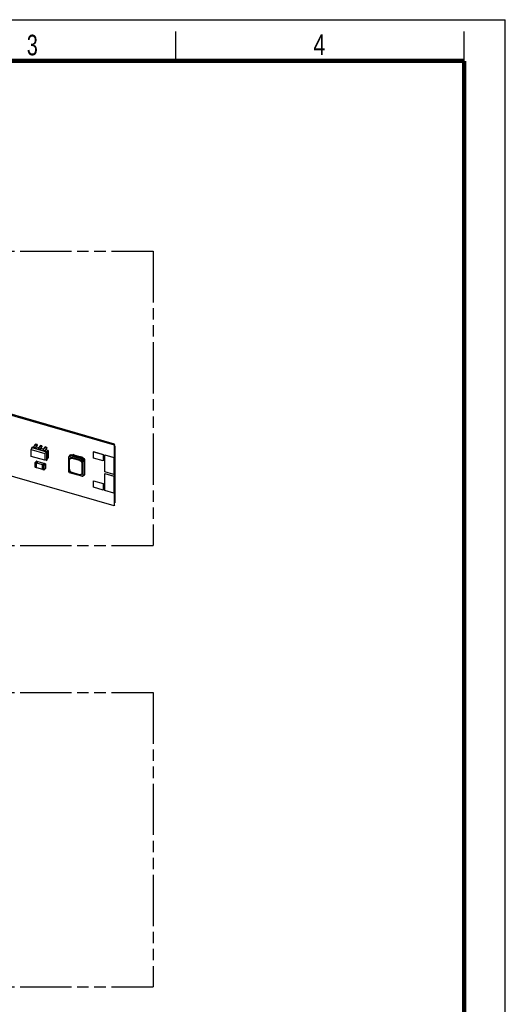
# Model space of a CAD drawing. Header units: millimetres. Extents: x 0 to 210, y 0 to 297.
# Tile 7 of 7: x 127 to 210, y 130 to 297. Entities that reach past the tile are written whole.
import ezdxf

# ---------------------------------------------------------------- set-up
doc = ezdxf.new("R2010")
doc.units = ezdxf.units.MM
doc.header["$LTSCALE"] = 19.36
doc.linetypes.add('PHANTOM', pattern=[0.8, 0.45, -0.05, 0.1, -0.05, 0.1, -0.05])
doc.layers.get('0').update_dxf_attribs({"linetype": 'CONTINUOUS'})
doc.layers.add('DEFAULT_3', color=7, linetype='PHANTOM')
doc.styles.add('TEXTSTYLE_2', font='txt', dxfattribs={"width": 0.75})

msp = doc.modelspace()

# ---------------------------------------------------------------- linework, layer by layer
at = {"color": 2, "linetype": 'Continuous'}
for p, q in [((0, 297), (210, 297)), ((210, 0), (210, 297)), ((154, 290), (154, 295)), ((203, 290), (203, 295))]:
    msp.add_line(p, q, dxfattribs=at)
at = {"color": 7, "linetype": 'Continuous'}
for p, q in [((56.89369, 249.78627), (143.49623, 224.78627)), ((143.60873, 224.8837), (57.00619, 249.8837)), ((143.49623, 214.39397), (56.89369, 239.39397)), ((129.53133, 224.30705), (129.41075, 223.97762)), ((129.58133, 224.35035), (129.53133, 224.30705)), ((129.53133, 224.30705), (132.0428, 223.58205)), ((129.58133, 224.35035), (129.93159, 224.47711)), ((129.58133, 224.35035), (129.83444, 224.27728)), ((129.83444, 224.31955), (130.10944, 224.76555)), ((130.09424, 224.24455), (129.83444, 224.31955)), ((129.83444, 224.21955), (129.83444, 224.31955)), ((130.36924, 224.69055), (130.09424, 224.24455)), ((130.09424, 224.14455), (130.09424, 224.24455)), ((130.14424, 224.18785), (130.09424, 224.14455)), ((130.10944, 224.84741), (130.15944, 224.89072)), ((130.36924, 224.77241), (130.10944, 224.84741)), ((130.10944, 224.84741), (130.10944, 224.76555)), ((130.10944, 224.76555), (130.36924, 224.69055)), ((130.14424, 224.23115), (130.41924, 224.67715)), ((130.14424, 224.18785), (130.14424, 224.23115)), ((130.14424, 224.18785), (130.65716, 224.03978)), ((130.41924, 224.81572), (130.15944, 224.89072)), ((130.75729, 224.24443), (130.24383, 224.39266)), ((130.41924, 224.81572), (130.36924, 224.77241)), ((130.36924, 224.77241), (130.36924, 224.69055)), ((130.41924, 224.81572), (130.41924, 224.67715)), ((130.65716, 224.08205), (130.93216, 224.52805)), ((131.19197, 224.45305), (130.91697, 224.00705)), ((130.98216, 224.65322), (130.93216, 224.60991)), ((130.93216, 224.60991), (131.19197, 224.53491)), ((130.93216, 224.60991), (130.93216, 224.52805)), ((131.19197, 224.45305), (130.93216, 224.52805)), ((130.96697, 223.99365), (131.24197, 224.43965)), ((131.24197, 224.57822), (130.98216, 224.65322)), ((131.19197, 224.53491), (131.24197, 224.57822)), ((131.19197, 224.53491), (131.19197, 224.45305)), ((131.24197, 224.57822), (131.24197, 224.43965)), ((131.47988, 223.84455), (131.75488, 224.29055)), ((132.01469, 224.21555), (131.73969, 223.76955)), ((131.75488, 224.37241), (131.80488, 224.41572)), ((132.01469, 224.29741), (131.75488, 224.37241)), ((131.75488, 224.37241), (131.75488, 224.29055)), ((131.75488, 224.29055), (132.01469, 224.21555)), ((131.78969, 223.75615), (132.06469, 224.20215)), ((132.06469, 224.34072), (131.80488, 224.41572)), ((132.06469, 224.34072), (132.01469, 224.29741)), ((132.01469, 224.29741), (132.01469, 224.21555)), ((132.06469, 224.34072), (132.06469, 224.20215)), ((143.60873, 224.8837), (143.49623, 224.78627)), ((143.49623, 224.78627), (143.49623, 222.62121)), ((143.60873, 224.45069), (143.60873, 224.8837)), ((143.68373, 224.51564), (143.60873, 224.53729)), ((143.68373, 224.51564), (143.60873, 224.45069)), ((143.68373, 214.98936), (143.68373, 224.51564)), ((129.41075, 223.97762), (131.71338, 223.31291)), ((129.41075, 222.80083), (129.41075, 223.97762)), ((131.71338, 222.13612), (129.41075, 222.80083)), ((130.65716, 224.08205), (130.91697, 224.00705)), ((130.65716, 223.98205), (130.65716, 224.08205)), ((130.91697, 223.90705), (130.91697, 224.00705)), ((130.96697, 223.95035), (130.91697, 223.90705)), ((130.96697, 223.95035), (130.96697, 223.99365)), ((130.96697, 223.95035), (131.47988, 223.80228)), ((131.58001, 224.00693), (131.06655, 224.15516)), ((131.73969, 223.76955), (131.47988, 223.84455)), ((131.47988, 223.74455), (131.47988, 223.84455)), ((132.0428, 223.58205), (131.71338, 223.31291)), ((131.71338, 223.31291), (131.71338, 222.13612)), ((131.73969, 223.66955), (131.73969, 223.76955)), ((131.78969, 223.71285), (131.73969, 223.66955)), ((131.78969, 223.71285), (131.78969, 223.75615)), ((131.78969, 223.71285), (132.0928, 223.62535)), ((132.28381, 223.80376), (131.88927, 223.91766)), ((132.0928, 223.62535), (132.0428, 223.58205)), ((132.0428, 223.58205), (132.0428, 222.1964)), ((132.0928, 223.62535), (132.28381, 223.80376)), ((132.0928, 223.62535), (132.0928, 222.23971)), ((132.0928, 222.23971), (132.28381, 222.58609)), ((132.28381, 223.80376), (132.28381, 222.58609)), ((135.79253, 220.20255), (135.79253, 222.67487)), ((135.81965, 222.74647), (136.12499, 223.05326)), ((135.92236, 222.76722), (137.87099, 222.20469)), ((136.37679, 223.03097), (136.2277, 223.07401)), ((136.44429, 223.08943), (136.31929, 222.98117)), ((136.42754, 222.99322), (136.31929, 222.98117)), ((136.31929, 222.89567), (136.31929, 222.98117)), ((136.31929, 222.89567), (138.05134, 222.39567)), ((136.35744, 222.50539), (137.61318, 222.14289)), ((136.55254, 223.10148), (136.42754, 222.99322)), ((136.42754, 222.99322), (136.64405, 222.93072)), ((136.44429, 223.08943), (136.55254, 223.10148)), ((136.76905, 223.03898), (136.55254, 223.10148)), ((136.76905, 223.03898), (136.64405, 222.93072)), ((136.7523, 222.85617), (136.64405, 222.93072)), ((136.8773, 222.96443), (136.7523, 222.85617)), ((137.61832, 222.60617), (136.7523, 222.85617)), ((136.76905, 223.03898), (136.8773, 222.96443)), ((137.74332, 222.71443), (136.8773, 222.96443)), ((137.74332, 222.71443), (137.61832, 222.60617)), ((137.72658, 222.61822), (137.61832, 222.60617)), ((137.85158, 222.72648), (137.72658, 222.61822)), ((137.72658, 222.61822), (137.94308, 222.55572)), ((137.74332, 222.71443), (137.85158, 222.72648)), ((138.06808, 222.66398), (137.85158, 222.72648)), ((138.06808, 222.66398), (137.94308, 222.55572)), ((138.05134, 222.48117), (137.94308, 222.55572)), ((138.17634, 222.58943), (138.05134, 222.48117)), ((138.05134, 222.39567), (138.17634, 222.51148)), ((138.06808, 222.66398), (138.17634, 222.58943)), ((138.17634, 222.51148), (138.17634, 222.58943)), ((138.39292, 222.44896), (138.17634, 222.51148)), ((140.03213, 223.61255), (140.02213, 223.60389)), ((140.02213, 223.60389), (141.66757, 223.12889)), ((140.02213, 222.49538), (140.02213, 223.60389)), ((140.03213, 223.61255), (141.67757, 223.13755)), ((141.67757, 223.13755), (141.66757, 223.12889)), ((141.66757, 223.12889), (141.66757, 222.02038)), ((141.67757, 223.13755), (141.67757, 222.02904)), ((141.93305, 223.07246), (141.92305, 223.0638)), ((141.92305, 223.0638), (143.48623, 222.61255)), ((141.92305, 220.16262), (141.92305, 223.0638)), ((141.93305, 223.07246), (143.49623, 222.62121)), ((143.49623, 222.62121), (143.48623, 222.61255)), ((143.48623, 222.61255), (143.48623, 219.71137)), ((130.07228, 221.739), (130.07228, 220.98556)), ((130.0861, 221.76924), (130.3211, 221.97276)), ((130.10119, 220.94713), (130.29171, 220.89213)), ((130.34863, 220.91733), (130.32899, 220.90033)), ((130.33745, 221.674), (130.57245, 221.87752)), ((131.37289, 221.3751), (130.33745, 221.674)), ((130.33745, 220.92056), (130.33745, 221.674)), ((130.33745, 220.92056), (131.37132, 220.62211)), ((130.35838, 221.98095), (130.5489, 221.92595)), ((131.60049, 221.58075), (130.57245, 221.87752)), ((130.57781, 221.87597), (130.57781, 221.88752)), ((131.37132, 220.61056), (131.37132, 221.364)), ((131.62013, 221.59776), (131.38513, 221.39424)), ((131.65741, 221.60595), (131.84794, 221.55095)), ((132.0428, 222.1964), (131.71338, 222.13612)), ((131.87685, 221.51252), (131.87685, 220.75908)), ((131.8898, 222.1684), (132.01469, 222.13235)), ((132.01469, 222.13235), (132.01469, 222.19126)), ((132.01469, 222.13235), (132.06469, 222.17565)), ((132.0928, 222.23971), (132.0428, 222.1964)), ((132.06469, 222.21536), (132.06469, 222.17565)), ((135.92443, 220.60389), (135.92443, 222.19738)), ((135.92943, 220.60822), (135.92943, 222.20171)), ((137.94146, 222.27549), (137.87099, 222.20469)), ((138.17809, 221.80895), (137.87099, 222.20469)), ((137.94146, 222.27549), (138.1278, 222.2217)), ((137.94146, 222.27549), (138.25763, 221.86805)), ((138.04619, 221.58488), (138.04619, 219.99139)), ((138.05134, 222.48117), (138.05134, 222.39567)), ((138.17809, 221.80895), (138.25763, 221.86805)), ((138.17809, 221.80895), (138.17809, 219.5139)), ((138.25763, 222.0544), (138.25763, 221.86805)), ((138.52275, 219.77003), (138.52275, 222.28166)), ((141.66757, 222.02038), (140.02213, 222.49538)), ((141.67757, 222.02904), (141.66757, 222.02038)), ((131.40023, 220.57213), (131.59075, 220.51713)), ((131.62803, 220.52533), (131.86303, 220.72884)), ((138.04826, 219.42155), (135.92236, 220.03525)), ((137.61318, 219.68338), (136.35744, 220.04588)), ((137.61818, 219.68771), (136.36244, 220.05021)), ((138.1415, 219.4341), (138.48616, 219.69023)), ((143.48623, 219.71137), (141.92305, 220.16262)), ((141.93305, 219.91147), (141.92305, 219.90281)), ((141.92305, 219.90281), (143.49056, 219.45031)), ((141.92305, 217.00162), (141.92305, 219.90281)), ((141.93305, 219.91147), (143.50056, 219.45897)), ((143.49623, 219.72003), (143.48623, 219.71137)), ((143.50056, 219.45897), (143.49056, 219.45031)), ((143.49056, 219.45031), (143.49056, 216.54912)), ((143.49623, 219.72003), (143.49623, 219.46022)), ((143.50056, 219.45897), (143.50056, 216.55778)), ((140.03213, 218.67621), (140.02213, 218.66755)), ((140.02213, 218.66755), (141.66757, 218.19255)), ((140.02213, 217.55903), (140.02213, 218.66755)), ((141.66757, 217.08403), (140.02213, 217.55903)), ((140.03213, 218.67621), (141.67757, 218.20121)), ((141.67757, 218.20121), (141.66757, 218.19255)), ((141.66757, 218.19255), (141.66757, 217.08403)), ((141.67757, 218.20121), (141.67757, 217.09269)), ((141.67757, 217.09269), (141.66757, 217.08403)), ((143.49056, 216.54912), (141.92305, 217.00162)), ((143.50056, 216.55778), (143.49056, 216.54912)), ((143.49623, 216.55403), (143.49623, 214.39397)), ((143.60873, 214.4914), (143.49623, 214.39397)), ((143.68373, 214.98936), (143.60873, 214.92441)), ((143.60873, 214.4914), (143.60873, 214.92441))]:
    msp.add_line(p, q, dxfattribs=at)
at = {"color": 9, "linetype": 'Continuous'}
for p, q in [((136.2277, 223.07401), (135.92236, 222.76722)), ((130.09228, 221.72168), (130.28281, 221.66668)), ((130.09228, 220.96824), (130.09228, 221.72168)), ((130.28281, 220.91324), (130.09228, 220.96824)), ((130.11228, 221.77365), (130.34728, 221.97716)), ((130.30281, 221.71865), (130.11228, 221.77365)), ((130.28281, 221.66668), (130.28281, 220.91324)), ((130.53781, 221.92216), (130.30281, 221.71865)), ((130.34728, 221.97716), (130.53781, 221.92216)), ((131.39132, 221.34668), (131.58185, 221.29168)), ((131.39132, 220.59324), (131.39132, 221.34668)), ((131.41132, 221.39865), (131.64632, 221.60216)), ((131.60185, 221.34365), (131.41132, 221.39865)), ((131.58185, 221.29168), (131.58185, 220.53824)), ((131.83685, 221.54716), (131.60185, 221.34365)), ((131.63649, 221.299), (131.87149, 221.50252)), ((131.63649, 220.54556), (131.63649, 221.299)), ((131.64632, 221.60216), (131.83685, 221.54716)), ((131.87149, 221.50252), (131.87149, 220.74908)), ((135.92443, 222.19738), (135.92943, 222.20171)), ((138.1278, 222.2217), (138.39292, 222.44896)), ((138.52275, 222.28166), (138.25763, 222.0544)), ((131.58185, 220.53824), (131.39132, 220.59324)), ((131.87149, 220.74908), (131.63649, 220.54556)), ((135.92943, 220.60822), (135.92443, 220.60389)), ((136.35744, 220.04588), (136.36244, 220.05021)), ((137.61818, 219.68771), (137.61318, 219.68338)), ((138.17809, 219.5139), (138.52275, 219.77003))]:
    msp.add_line(p, q, dxfattribs=at)
at = {"color": 7, "linetype": 'Continuous', "const_width": 0.7}
for points in [[(7, 290), (203, 290)], [(203, 7), (203, 290)]]:
    msp.add_lwpolyline(points, dxfattribs=at)
at = {"color": 7, "linetype": 'Continuous'}
for centre, radius, start, end in [((130.11228, 221.739), 0.04, 130.8933945, 180), ((130.11228, 220.98556), 0.04, 180.0000161, 253.8978564), ((130.30281, 220.93056), 0.04, 253.8978855, 310.893395), ((130.34728, 221.94252), 0.04, 73.8978852, 130.8933947), ((130.53781, 221.88752), 0.04, 0, 73.8978879), ((131.41132, 221.364), 0.04, 130.8933945, 180), ((131.64632, 221.56752), 0.04, 73.8978852, 130.8933947), ((131.83685, 221.51252), 0.04, 359.9999654, 73.8978202), ((136.21928, 222.24202), 0.28131, 131.5668304, 132.2404382), ((131.41132, 220.61056), 0.04, 180.0000161, 253.8978564), ((131.60185, 220.55556), 0.04, 253.8978855, 310.893395), ((131.83685, 220.75908), 0.04, 310.8933948, 359.9999972), ((137.76135, 219.95541), 0.28131, 309.5463506, 310.2193157)]:
    msp.add_arc(centre, radius, start, end, dxfattribs=at)
at = {"color": 9, "linetype": 'Continuous'}
for centre in [(130.33586, 221.95571), (131.6349, 221.58071)]:
    msp.add_arc(centre, 0.02255, 125.4233258, 130.8898113, dxfattribs=at)
at = {"color": 7, "linetype": 'Continuous'}
for centre, major_axis, ratio, start_param, end_param in [((135.92252, 222.63719), (-0.09828, 0.11356), 0.749096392, -0.856153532, 0.71342482), ((136.22786, 222.94398), (-0.09828, 0.11356), 0.749096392, -0.856153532, 0.055729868), ((138.12764, 222.09176), (-0.09823, 0.11336), 0.750904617, -2.427571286, -0.857992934), ((138.39276, 222.31902), (-0.09823, 0.11336), 0.750904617, -2.427571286, -0.857992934), ((135.92252, 220.16519), (-0.09823, 0.11336), 0.750904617, 0.714021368, 2.28359972), ((138.04811, 219.55158), (-0.09828, 0.11356), 0.749096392, 2.285439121, 3.855017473), ((138.39276, 219.80771), (-0.09828, 0.11356), 0.749096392, -3.197322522, -2.428167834)]:
    msp.add_ellipse(centre, major_axis=major_axis, ratio=ratio, start_param=start_param, end_param=end_param, dxfattribs=at)
for points, knots in [([(136.03012, 222.45034), (136.03518, 222.45473), (136.04563, 222.46315), (136.0622, 222.47464), (136.07962, 222.48498), (136.09783, 222.49414), (136.11679, 222.50208), (136.13644, 222.50878), (136.15672, 222.51423), (136.17757, 222.51842), (136.19894, 222.52132), (136.22076, 222.52293), (136.24297, 222.52325), (136.27325, 222.52193), (136.31176, 222.517), (136.34221, 222.50979), (136.35744, 222.50539)], [0, 0, 0, 0, 0.058044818, 0.116218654, 0.1746482, 0.233455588, 0.292756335, 0.352657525, 0.413256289, 0.474638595, 0.536878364, 0.600036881, 0.664162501, 0.729290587, 0.862582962, 1, 1, 1, 1]), ([(135.92443, 222.19738), (135.92443, 222.21009), (135.92554, 222.23519), (135.93065, 222.27205), (135.93917, 222.30735), (135.94911, 222.33537), (135.95869, 222.35667), (135.96664, 222.372), (135.97536, 222.38673), (135.98485, 222.40084), (135.99508, 222.41429), (136.00603, 222.42706), (136.01768, 222.43913), (136.0259, 222.44669), (136.03012, 222.45034)], [0, 0, 0, 0, 0.134807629, 0.266160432, 0.394234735, 0.519328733, 0.580907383, 0.641907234, 0.702397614, 0.762453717, 0.822155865, 0.881588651, 0.940839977, 1, 1, 1, 1]), ([(136.03017, 222.45028), (136.02614, 222.44663), (136.01829, 222.43907), (136.00717, 222.42705), (135.99672, 222.41437), (135.98696, 222.40105), (135.97792, 222.38711), (135.96961, 222.37259), (135.96204, 222.35751), (135.95292, 222.33659), (135.94346, 222.30913), (135.93535, 222.27461), (135.93048, 222.23861), (135.92943, 222.21411), (135.92943, 222.20171)], [0, 0, 0, 0, 0.059103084, 0.118327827, 0.177759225, 0.237479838, 0.297568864, 0.358101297, 0.419147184, 0.480770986, 0.605937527, 0.734032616, 0.865332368, 1, 1, 1, 1]), ([(137.61318, 222.14289), (137.62753, 222.13875), (137.65619, 222.12903), (137.69822, 222.11062), (137.73943, 222.08836), (137.77942, 222.06247), (137.81781, 222.03321), (137.85423, 222.00084), (137.88834, 221.96569), (137.91981, 221.92808), (137.94834, 221.88838), (137.97366, 221.84697), (137.99552, 221.80424), (138.01372, 221.76059), (138.02807, 221.71646), (138.03845, 221.67224), (138.04474, 221.62838), (138.04619, 221.59924), (138.04619, 221.58488)], [0, 0, 0, 0, 0.05955839, 0.120544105, 0.182802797, 0.246141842, 0.310337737, 0.375143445, 0.440295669, 0.505522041, 0.570548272, 0.635105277, 0.698936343, 0.761804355, 0.8234991, 0.883844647, 0.942706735, 1, 1, 1, 1]), ([(136.35744, 220.04588), (136.3431, 220.05002), (136.31443, 220.05974), (136.2724, 220.07815), (136.23119, 220.10041), (136.19121, 220.1263), (136.15282, 220.15556), (136.11639, 220.18792), (136.08228, 220.22308), (136.05081, 220.26068), (136.02228, 220.30038), (135.99696, 220.3418), (135.9751, 220.38453), (135.9569, 220.42817), (135.94255, 220.47231), (135.93217, 220.51652), (135.92588, 220.56039), (135.92443, 220.58953), (135.92443, 220.60389)], [0, 0, 0, 0, 0.05955839, 0.120544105, 0.182802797, 0.246141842, 0.310337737, 0.375143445, 0.440295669, 0.505522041, 0.570548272, 0.635105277, 0.698936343, 0.761804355, 0.8234991, 0.883844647, 0.942706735, 1, 1, 1, 1]), ([(135.92943, 220.60822), (135.92943, 220.59386), (135.93088, 220.56472), (135.93717, 220.52085), (135.94755, 220.47664), (135.9619, 220.4325), (135.9801, 220.38886), (136.00196, 220.34613), (136.02728, 220.30471), (136.05581, 220.26501), (136.08728, 220.22741), (136.12139, 220.19225), (136.15782, 220.15989), (136.19621, 220.13063), (136.23619, 220.10474), (136.2774, 220.08248), (136.31943, 220.06407), (136.3481, 220.05435), (136.36244, 220.05021)], [0, 0, 0, 0, 0.057293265, 0.116155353, 0.1765009, 0.238195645, 0.301063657, 0.364894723, 0.429451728, 0.494477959, 0.559704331, 0.624856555, 0.689662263, 0.753858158, 0.817197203, 0.879455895, 0.94044161, 1, 1, 1, 1]), ([(137.94051, 219.73843), (137.93544, 219.73404), (137.92499, 219.72562), (137.90842, 219.71413), (137.89101, 219.70379), (137.87279, 219.69463), (137.85383, 219.68669), (137.83419, 219.67999), (137.81391, 219.67453), (137.79305, 219.67035), (137.77169, 219.66745), (137.74987, 219.66584), (137.72765, 219.66552), (137.69738, 219.66683), (137.65887, 219.67177), (137.62841, 219.67898), (137.61318, 219.68338)], [0, 0, 0, 0, 0.058044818, 0.116218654, 0.1746482, 0.233455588, 0.292756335, 0.352657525, 0.413256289, 0.474638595, 0.536878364, 0.600036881, 0.664162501, 0.729290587, 0.862582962, 1, 1, 1, 1]), ([(137.61818, 219.68771), (137.6331, 219.6834), (137.66294, 219.67631), (137.70067, 219.67134), (137.73036, 219.6699), (137.75215, 219.67007), (137.77357, 219.67148), (137.79457, 219.67413), (137.81509, 219.678), (137.83506, 219.6831), (137.85445, 219.6894), (137.87318, 219.6969), (137.89121, 219.70556), (137.90849, 219.71537), (137.92497, 219.72629), (137.9354, 219.73431), (137.94046, 219.73849)], [0, 0, 0, 0, 0.137253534, 0.270474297, 0.335598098, 0.399738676, 0.462928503, 0.525212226, 0.58664665, 0.647300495, 0.707253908, 0.766597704, 0.825432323, 0.883866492, 0.942015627, 1, 1, 1, 1]), ([(138.04619, 219.99139), (138.04619, 219.97868), (138.04509, 219.95358), (138.03997, 219.91671), (138.03145, 219.88142), (138.02151, 219.8534), (138.01193, 219.8321), (138.00399, 219.81677), (137.99526, 219.80204), (137.98577, 219.78793), (137.97555, 219.77448), (137.9646, 219.7617), (137.95294, 219.74964), (137.94472, 219.74208), (137.94051, 219.73843)], [0, 0, 0, 0, 0.134807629, 0.266160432, 0.394234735, 0.519328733, 0.580907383, 0.641907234, 0.702397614, 0.762453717, 0.822155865, 0.881588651, 0.940839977, 1, 1, 1, 1])]:
    msp.add_open_spline(points, degree=3, knots=knots, dxfattribs=at)
at = {"color": 9, "linetype": 'Continuous'}
for points, knots in [([(130.07228, 221.739), (130.07228, 221.73857), (130.07234, 221.73769), (130.0726, 221.73638), (130.07303, 221.73508), (130.07342, 221.73424), (130.07364, 221.73383)], [0, 0, 0, 0, 0.242547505, 0.488171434, 0.739784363, 1, 1, 1, 1]), ([(130.09228, 220.96824), (130.09081, 220.96867), (130.088, 220.9696), (130.08406, 220.97131), (130.0806, 220.97326), (130.07767, 220.97542), (130.07532, 220.97777), (130.07385, 220.97989), (130.07303, 220.98164), (130.0726, 220.98293), (130.07234, 220.98424), (130.07228, 220.98513), (130.07228, 220.98556)], [0, 0, 0, 0, 0.162778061, 0.315213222, 0.456143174, 0.584988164, 0.701941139, 0.808201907, 0.858110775, 0.906369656, 0.953479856, 1, 1, 1, 1]), ([(130.07364, 221.73383), (130.07399, 221.73318), (130.07483, 221.73188), (130.07641, 221.73008), (130.07833, 221.72837), (130.08058, 221.72676), (130.08312, 221.72527), (130.08595, 221.72391), (130.08902, 221.72269), (130.09117, 221.722), (130.09228, 221.72168)], [0, 0, 0, 0, 0.097500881, 0.20212181, 0.314714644, 0.435688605, 0.565083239, 0.702636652, 0.847843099, 1, 1, 1, 1]), ([(130.11228, 221.77365), (130.10988, 221.77434), (130.10622, 221.77502), (130.10137, 221.7751), (130.09791, 221.77474), (130.0946, 221.77398), (130.0915, 221.7728), (130.08864, 221.77124), (130.08691, 221.76994), (130.0861, 221.76924)], [0, 0, 0, 0, 0.270543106, 0.399841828, 0.525277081, 0.647287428, 0.766511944, 0.883766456, 1, 1, 1, 1]), ([(130.09228, 221.72168), (130.09228, 221.72405), (130.09257, 221.72894), (130.09371, 221.73636), (130.09555, 221.74388), (130.09801, 221.75122), (130.10053, 221.75703), (130.1028, 221.76136), (130.10457, 221.76435), (130.10641, 221.76709), (130.10831, 221.76957), (130.11024, 221.77176), (130.1116, 221.77306), (130.11228, 221.77365)], [0, 0, 0, 0, 0.12455528, 0.257332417, 0.394341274, 0.531327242, 0.664037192, 0.727544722, 0.788527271, 0.846577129, 0.901343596, 0.952547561, 1, 1, 1, 1]), ([(130.10119, 220.94713), (130.10085, 220.94723), (130.10017, 220.94748), (130.09921, 220.94799), (130.0983, 220.94865), (130.09713, 220.94975), (130.09581, 220.95149), (130.09454, 220.95402), (130.09353, 220.95702), (130.09281, 220.96043), (130.09237, 220.96422), (130.09228, 220.96687), (130.09228, 220.96824)], [0, 0, 0, 0, 0.04380416, 0.088313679, 0.134191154, 0.182022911, 0.285276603, 0.400978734, 0.530443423, 0.673904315, 0.830803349, 1, 1, 1, 1]), ([(130.30281, 221.71865), (130.30213, 221.71806), (130.30077, 221.71676), (130.29883, 221.71457), (130.29694, 221.71209), (130.2951, 221.70935), (130.29333, 221.70636), (130.29106, 221.70203), (130.28853, 221.69622), (130.28607, 221.68888), (130.28424, 221.68136), (130.28309, 221.67394), (130.28281, 221.66905), (130.28281, 221.66668)], [0, 0, 0, 0, 0.047452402, 0.098656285, 0.153422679, 0.211472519, 0.272455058, 0.33596258, 0.468672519, 0.605658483, 0.742667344, 0.875444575, 1, 1, 1, 1]), ([(130.28281, 221.66668), (130.28515, 221.66601), (130.29005, 221.66492), (130.29763, 221.66405), (130.3054, 221.66392), (130.31308, 221.66454), (130.31925, 221.66569), (130.32389, 221.66697), (130.32712, 221.66808), (130.33011, 221.66935), (130.33285, 221.67075), (130.33529, 221.67228), (130.33677, 221.67342), (130.33745, 221.674)], [0, 0, 0, 0, 0.128577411, 0.263560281, 0.401176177, 0.537470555, 0.66857948, 0.731102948, 0.7910698, 0.848155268, 0.902102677, 0.952740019, 1, 1, 1, 1]), ([(130.31316, 220.91124), (130.3106, 220.9109), (130.3054, 220.91048), (130.29763, 220.9106), (130.29005, 220.91147), (130.28515, 220.91256), (130.28281, 220.91324)], [0, 0, 0, 0, 0.253584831, 0.509628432, 0.760773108, 1, 1, 1, 1]), ([(130.28281, 220.91324), (130.28281, 220.91187), (130.2829, 220.90922), (130.28333, 220.90543), (130.28406, 220.90202), (130.28506, 220.89902), (130.28634, 220.89649), (130.28765, 220.89475), (130.28882, 220.89365), (130.28974, 220.89299), (130.2907, 220.89248), (130.29137, 220.89223), (130.29171, 220.89213)], [0, 0, 0, 0, 0.169196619, 0.326095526, 0.469556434, 0.599021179, 0.714723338, 0.817977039, 0.865808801, 0.911686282, 0.956195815, 1, 1, 1, 1]), ([(130.3273, 221.70143), (130.3257, 221.70349), (130.32307, 221.70641), (130.31918, 221.70987), (130.31511, 221.71297), (130.30975, 221.71617), (130.30513, 221.71798), (130.30281, 221.71865)], [0, 0, 0, 0, 0.257886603, 0.386158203, 0.513222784, 0.761625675, 1, 1, 1, 1]), ([(130.33745, 220.92056), (130.33677, 220.91997), (130.33529, 220.91884), (130.33285, 220.91731), (130.33011, 220.9159), (130.32712, 220.91464), (130.32389, 220.91353), (130.31925, 220.91225), (130.31563, 220.91157), (130.31316, 220.91124)], [0, 0, 0, 0, 0.102177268, 0.21165656, 0.328292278, 0.451712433, 0.581362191, 0.716539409, 1, 1, 1, 1]), ([(130.32279, 221.97409), (130.32359, 221.97466), (130.32529, 221.9757), (130.32803, 221.97694), (130.33096, 221.97785), (130.33513, 221.97861), (130.34067, 221.97866), (130.34508, 221.9778), (130.34728, 221.97716)], [0, 0, 0, 0, 0.11603571, 0.233519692, 0.353189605, 0.475662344, 0.730381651, 1, 1, 1, 1]), ([(130.33745, 221.674), (130.33745, 221.67633), (130.33697, 221.68111), (130.33497, 221.68818), (130.33175, 221.69508), (130.32889, 221.69938), (130.3273, 221.70143)], [0, 0, 0, 0, 0.23485106, 0.4816486, 0.737899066, 1, 1, 1, 1]), ([(130.32899, 220.90033), (130.32967, 220.90091), (130.33095, 220.90216), (130.33265, 220.90427), (130.33411, 220.90658), (130.33574, 220.90996), (130.33711, 220.91463), (130.33745, 220.91856), (130.33745, 220.92056)], [0, 0, 0, 0, 0.118458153, 0.237641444, 0.358239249, 0.480873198, 0.733911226, 1, 1, 1, 1]), ([(130.34728, 221.97716), (130.34776, 221.97757), (130.3487, 221.97834), (130.35016, 221.97933), (130.35161, 221.98012), (130.35304, 221.98071), (130.35443, 221.9811), (130.3558, 221.98127), (130.35712, 221.98124), (130.35797, 221.98107), (130.35838, 221.98095)], [0, 0, 0, 0, 0.15421232, 0.298500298, 0.433221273, 0.55904321, 0.676997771, 0.788521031, 0.895457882, 1, 1, 1, 1]), ([(130.5489, 221.92595), (130.54849, 221.92607), (130.54764, 221.92624), (130.54632, 221.92627), (130.54496, 221.9261), (130.54356, 221.92571), (130.54214, 221.92512), (130.54069, 221.92433), (130.53923, 221.92334), (130.53828, 221.92257), (130.53781, 221.92216)], [0, 0, 0, 0, 0.104542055, 0.211478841, 0.323002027, 0.440956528, 0.566778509, 0.701499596, 0.845787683, 1, 1, 1, 1]), ([(130.53781, 221.92216), (130.54013, 221.92149), (130.54475, 221.91968), (130.55011, 221.91648), (130.55418, 221.91339), (130.55807, 221.90993), (130.56244, 221.90507), (130.56675, 221.8986), (130.56997, 221.8917), (130.57197, 221.88463), (130.57245, 221.87985), (130.57245, 221.87752)], [0, 0, 0, 0, 0.120518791, 0.24610789, 0.310350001, 0.375202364, 0.505586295, 0.635172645, 0.76186644, 0.883886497, 1, 1, 1, 1]), ([(130.57245, 221.87752), (130.57328, 221.87824), (130.57477, 221.87973), (130.57624, 221.88185), (130.57706, 221.88359), (130.57749, 221.88489), (130.57775, 221.8862), (130.57781, 221.88708), (130.57781, 221.88752)], [0, 0, 0, 0, 0.281806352, 0.537849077, 0.658107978, 0.774391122, 0.887906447, 1, 1, 1, 1]), ([(131.37132, 221.364), (131.37132, 221.36357), (131.37138, 221.36269), (131.37164, 221.36138), (131.37207, 221.36008), (131.37246, 221.35924), (131.37268, 221.35883)], [0, 0, 0, 0, 0.242547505, 0.488171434, 0.739784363, 1, 1, 1, 1]), ([(131.37268, 221.35883), (131.37303, 221.35818), (131.37387, 221.35688), (131.37545, 221.35508), (131.37737, 221.35337), (131.37962, 221.35176), (131.38216, 221.35027), (131.38498, 221.34891), (131.38806, 221.34769), (131.39021, 221.347), (131.39132, 221.34668)], [0, 0, 0, 0, 0.097500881, 0.20212181, 0.314714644, 0.435688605, 0.565083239, 0.702636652, 0.847843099, 1, 1, 1, 1]), ([(131.41132, 221.39865), (131.40892, 221.39934), (131.40526, 221.40002), (131.40041, 221.4001), (131.39694, 221.39974), (131.39364, 221.39898), (131.39054, 221.3978), (131.38768, 221.39624), (131.38594, 221.39494), (131.38513, 221.39424)], [0, 0, 0, 0, 0.270543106, 0.399841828, 0.525277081, 0.647287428, 0.766511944, 0.883766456, 1, 1, 1, 1]), ([(131.39132, 221.34668), (131.39132, 221.34905), (131.39161, 221.35394), (131.39275, 221.36136), (131.39459, 221.36888), (131.39704, 221.37622), (131.39957, 221.38203), (131.40184, 221.38636), (131.40361, 221.38935), (131.40545, 221.39209), (131.40735, 221.39457), (131.40928, 221.39676), (131.41064, 221.39806), (131.41132, 221.39865)], [0, 0, 0, 0, 0.12455528, 0.257332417, 0.394341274, 0.531327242, 0.664037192, 0.727544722, 0.788527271, 0.846577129, 0.901343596, 0.952547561, 1, 1, 1, 1]), ([(131.5877, 221.32125), (131.58677, 221.31882), (131.58511, 221.31388), (131.58327, 221.30636), (131.58213, 221.29894), (131.58185, 221.29405), (131.58185, 221.29168)], [0, 0, 0, 0, 0.257818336, 0.515679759, 0.765576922, 1, 1, 1, 1]), ([(131.58185, 221.29168), (131.58419, 221.29101), (131.58909, 221.28992), (131.59667, 221.28905), (131.60444, 221.28892), (131.61212, 221.28954), (131.61829, 221.29069), (131.62293, 221.29197), (131.62616, 221.29308), (131.62915, 221.29435), (131.63189, 221.29575), (131.63433, 221.29728), (131.63581, 221.29842), (131.63649, 221.299)], [0, 0, 0, 0, 0.128577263, 0.26356004, 0.401175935, 0.537470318, 0.668579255, 0.731102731, 0.791069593, 0.848155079, 0.90210256, 0.952739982, 1, 1, 1, 1]), ([(131.60185, 221.34365), (131.60116, 221.34306), (131.59981, 221.34176), (131.59787, 221.33957), (131.59598, 221.33709), (131.59413, 221.33435), (131.59237, 221.33136), (131.5901, 221.32703), (131.58861, 221.32361), (131.5877, 221.32125)], [0, 0, 0, 0, 0.101248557, 0.210501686, 0.327356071, 0.451216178, 0.581333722, 0.716838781, 1, 1, 1, 1]), ([(131.63649, 221.299), (131.63649, 221.30133), (131.636, 221.30611), (131.634, 221.31318), (131.63079, 221.32008), (131.62648, 221.32656), (131.62211, 221.33141), (131.61822, 221.33487), (131.61415, 221.33797), (131.60879, 221.34117), (131.60417, 221.34298), (131.60185, 221.34365)], [0, 0, 0, 0, 0.116113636, 0.238133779, 0.364827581, 0.494413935, 0.624797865, 0.689650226, 0.753892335, 0.879481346, 1, 1, 1, 1]), ([(131.62182, 221.59909), (131.62263, 221.59966), (131.62432, 221.6007), (131.62707, 221.60194), (131.63, 221.60285), (131.63416, 221.60361), (131.63971, 221.60366), (131.64412, 221.6028), (131.64632, 221.60216)], [0, 0, 0, 0, 0.11603571, 0.233519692, 0.353189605, 0.475662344, 0.730381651, 1, 1, 1, 1]), ([(131.64632, 221.60216), (131.64679, 221.60257), (131.64774, 221.60334), (131.6492, 221.60433), (131.65065, 221.60512), (131.65207, 221.60571), (131.65347, 221.6061), (131.65484, 221.60627), (131.65616, 221.60624), (131.657, 221.60607), (131.65741, 221.60595)], [0, 0, 0, 0, 0.15421232, 0.298500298, 0.433221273, 0.55904321, 0.676997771, 0.788521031, 0.895457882, 1, 1, 1, 1]), ([(131.84794, 221.55095), (131.84753, 221.55107), (131.84668, 221.55124), (131.84536, 221.55127), (131.844, 221.5511), (131.8426, 221.55071), (131.84117, 221.55012), (131.83973, 221.54933), (131.83827, 221.54834), (131.83732, 221.54757), (131.83685, 221.54716)], [0, 0, 0, 0, 0.104542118, 0.211478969, 0.323002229, 0.44095679, 0.566778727, 0.701499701, 0.84578768, 1, 1, 1, 1]), ([(131.83685, 221.54716), (131.83917, 221.54649), (131.84379, 221.54468), (131.84915, 221.54148), (131.85322, 221.53839), (131.85711, 221.53493), (131.85974, 221.53201), (131.86134, 221.52994)], [0, 0, 0, 0, 0.238374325, 0.486777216, 0.613841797, 0.742113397, 1, 1, 1, 1]), ([(131.86134, 221.52994), (131.86293, 221.52789), (131.86579, 221.5236), (131.869, 221.5167), (131.871, 221.50963), (131.87149, 221.50485), (131.87149, 221.50252)], [0, 0, 0, 0, 0.262100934, 0.5183514, 0.76514894, 1, 1, 1, 1]), ([(131.87149, 221.50252), (131.87232, 221.50324), (131.87381, 221.50473), (131.87528, 221.50685), (131.8761, 221.50859), (131.87653, 221.50989), (131.87679, 221.5112), (131.87685, 221.51208), (131.87685, 221.51252)], [0, 0, 0, 0, 0.281806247, 0.537848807, 0.658107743, 0.774390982, 0.887906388, 1, 1, 1, 1]), ([(131.39132, 220.59324), (131.38985, 220.59367), (131.38704, 220.5946), (131.3831, 220.59631), (131.37964, 220.59826), (131.37671, 220.60042), (131.37436, 220.60277), (131.37289, 220.60489), (131.37207, 220.60664), (131.37164, 220.60793), (131.37138, 220.60924), (131.37132, 220.61013), (131.37132, 220.61056)], [0, 0, 0, 0, 0.162778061, 0.315213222, 0.456143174, 0.584988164, 0.701941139, 0.808201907, 0.858110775, 0.906369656, 0.953479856, 1, 1, 1, 1]), ([(131.40023, 220.57213), (131.39988, 220.57223), (131.39921, 220.57248), (131.39825, 220.57299), (131.39734, 220.57365), (131.39617, 220.57475), (131.39485, 220.57649), (131.39358, 220.57902), (131.39257, 220.58202), (131.39185, 220.58543), (131.39141, 220.58922), (131.39132, 220.59187), (131.39132, 220.59324)], [0, 0, 0, 0, 0.04380416, 0.088313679, 0.134191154, 0.182022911, 0.285276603, 0.400978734, 0.530443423, 0.673904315, 0.830803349, 1, 1, 1, 1]), ([(131.58185, 220.53824), (131.58185, 220.53687), (131.58194, 220.53422), (131.58237, 220.53043), (131.5831, 220.52702), (131.5841, 220.52402), (131.58538, 220.52149), (131.58669, 220.51975), (131.58786, 220.51865), (131.58877, 220.51799), (131.58974, 220.51748), (131.59041, 220.51723), (131.59075, 220.51713)], [0, 0, 0, 0, 0.169196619, 0.326095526, 0.469556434, 0.599021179, 0.714723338, 0.817977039, 0.865808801, 0.911686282, 0.956195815, 1, 1, 1, 1]), ([(131.6122, 220.53624), (131.60963, 220.5359), (131.60444, 220.53548), (131.59667, 220.5356), (131.58909, 220.53647), (131.58419, 220.53756), (131.58185, 220.53824)], [0, 0, 0, 0, 0.253584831, 0.509628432, 0.760773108, 1, 1, 1, 1]), ([(131.63649, 220.54556), (131.63581, 220.54497), (131.63433, 220.54384), (131.63189, 220.54231), (131.62915, 220.5409), (131.62616, 220.53964), (131.62293, 220.53853), (131.61829, 220.53725), (131.61467, 220.53657), (131.6122, 220.53624)], [0, 0, 0, 0, 0.102177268, 0.21165656, 0.328292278, 0.451712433, 0.581362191, 0.716539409, 1, 1, 1, 1]), ([(131.62803, 220.52533), (131.62871, 220.52591), (131.62999, 220.52716), (131.63169, 220.52927), (131.63315, 220.53158), (131.63478, 220.53496), (131.63615, 220.53963), (131.63649, 220.54356), (131.63649, 220.54556)], [0, 0, 0, 0, 0.118458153, 0.237641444, 0.358239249, 0.480873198, 0.733911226, 1, 1, 1, 1]), ([(131.87149, 220.74908), (131.87149, 220.74707), (131.87115, 220.74315), (131.86978, 220.73847), (131.86815, 220.7351), (131.86669, 220.73278), (131.86499, 220.73068), (131.86371, 220.72943), (131.86303, 220.72884)], [0, 0, 0, 0, 0.266088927, 0.519127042, 0.641760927, 0.762358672, 0.881541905, 1, 1, 1, 1]), ([(131.87685, 220.75908), (131.87685, 220.75864), (131.87679, 220.75776), (131.87653, 220.75645), (131.8761, 220.75515), (131.87528, 220.75341), (131.87381, 220.75128), (131.87232, 220.7498), (131.87149, 220.74908)], [0, 0, 0, 0, 0.112093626, 0.225609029, 0.341892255, 0.462151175, 0.718193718, 1, 1, 1, 1])]:
    msp.add_open_spline(points, degree=3, knots=knots, dxfattribs=at)
at = {"layer": 'DEFAULT_3', "color": 91, "linetype": 'PHANTOM', "true_color": 0x80ff80}
for p, q in [((50.12864, 257.68), (150.12864, 257.68)), ((150.12864, 257.68), (150.12864, 207.68)), ((50.12864, 207.68), (150.12864, 207.68)), ((50.12864, 182.68), (150.12864, 182.68)), ((150.12864, 182.68), (150.12864, 132.68)), ((50.12864, 132.68), (150.12864, 132.68))]:
    msp.add_line(p, q, dxfattribs=at)

# ---------------------------------------------------------------- texts
at = {"color": 5, "linetype": 'Continuous', "style": 'TEXTSTYLE_2'}
for s, width, p in [('3', 0.714286, (128.68391, 290.94286)), ('4', 0.785714, (177.38314, 290.99105))]:
    msp.add_text(s, height=3.5, dxfattribs=dict(at, width=width)).set_placement(p)

doc.saveas('drawing.dxf')
